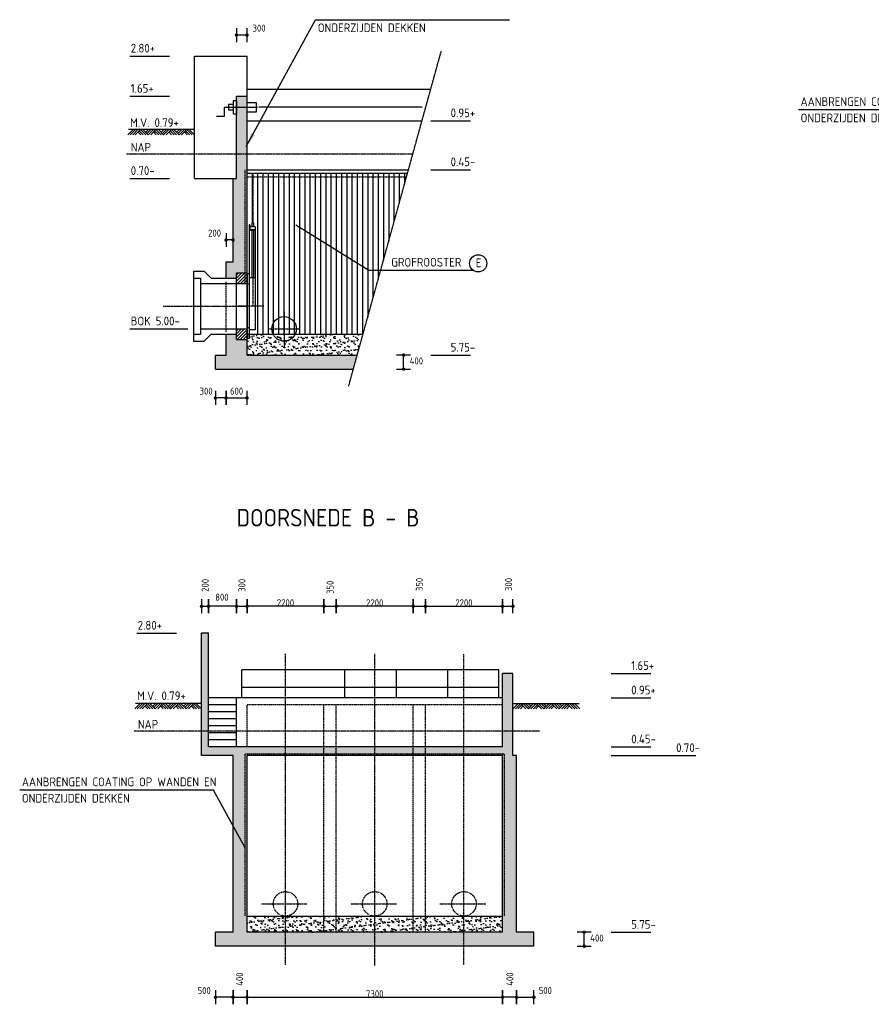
# Model space of a CAD drawing. Extents: x 175348 to 346046, y 6106 to 85322.
# Tile 13 of 20: x 225427 to 249763, y 40431 to 68579. Entities that reach past the tile are written whole.
import ezdxf

# ---------------------------------------------------------------- set-up
doc = ezdxf.new("R2010")
doc.units = 0
for name, pattern in [('CENTER', [8.5, 6, -1, 0.5, -1]), ('DASHDOT', [16, 12, -2, 0, -2]), ('HIDDEN', [3.5, 2, -1.5])]:
    doc.linetypes.add(name, pattern=pattern)
doc.layers.get('0').update_dxf_attribs({"linetype": 'CONTINUOUS'})
for name, color, linetype in [('C-018', 1, 'CONTINUOUS'), ('c-018tekst', 1, 'CONTINUOUS'), ('C-025TEKST', 2, 'CONTINUOUS'), ('C-035', 3, 'CONTINUOUS'), ('C-050TEKST', 4, 'CONTINUOUS'), ('c-best-alg', 252, 'CONTINUOUS'), ('c-best-maatv-alg', 251, 'CONTINUOUS'), ('c-best-raster-alg', 253, 'CONTINUOUS'), ('c-best-tekst-alg', 252, 'CONTINUOUS')]:
    doc.layers.add(name, color=color, linetype=linetype)
doc.styles.add('WB025', font='isocp-w.shx', dxfattribs={"height": 2.5})
doc.styles.add('WBDIM', font='isocp-w.shx')
doc.dimstyles.new('100', dxfattribs={"dimscale": 100, "dimtxt": 2, "dimasz": 0.5, "dimexe": 1.25, "dimexo": 0.625, "dimgap": 1, "dimtad": 1, "dimdec": 0, "dimdsep": 46, "dimtxsty": 'WBDIM', "dimblk1": 'A-DIMDOT', "dimblk2": 'A-DIMDOT', "dimsah": 1, "dimcen": 2.5, "dimse1": 1, "dimse2": 1, "dimclrd": 252, "dimclrt": 2, "dimadec": 0, "dimazin": 0, "dimtfac": 1, "dimtdec": 0, "dimtmove": 2, "dimatfit": 3, "dimldrblk": 'A-DIMDOT', "dimfxl": 1, "dimtolj": 1, "dimtzin": 0, "dimarcsym": 0})
doc.dimstyles.new('50', dxfattribs={"dimscale": 50, "dimtxt": 2, "dimasz": 0.5, "dimexe": 1.25, "dimexo": 0.625, "dimgap": 1, "dimtad": 1, "dimdec": 0, "dimdsep": 46, "dimtxsty": 'WBDIM', "dimblk1": 'A-DIMDOT', "dimblk2": 'A-DIMDOT', "dimsah": 1, "dimcen": 2.5, "dimse1": 1, "dimse2": 1, "dimclrd": 252, "dimclrt": 2, "dimadec": 0, "dimazin": 0, "dimtfac": 1, "dimtdec": 0, "dimtmove": 2, "dimatfit": 3, "dimldrblk": 'A-DIMDOT', "dimfxl": 1, "dimtolj": 1, "dimtzin": 0, "dimarcsym": 0})
doc.dimstyles.new('50$7', dxfattribs={"dimscale": 50, "dimtxt": 2, "dimasz": 4, "dimexe": 1.25, "dimexo": 0.625, "dimgap": 1, "dimtad": 1, "dimdec": 0, "dimdsep": 46, "dimtxsty": 'WBDIM', "dimcen": 2.5, "dimse1": 1, "dimse2": 1, "dimclrd": 252, "dimclrt": 2, "dimadec": 0, "dimazin": 0, "dimtfac": 1, "dimtdec": 0, "dimtmove": 2, "dimatfit": 3, "dimfxl": 1, "dimtolj": 1, "dimtzin": 0, "dimarcsym": 0})
pattern_1 = [(37.5, (164881.62, 110238.12), (-6.29934, 192.68238), [0, -152, 0, -170, 0, -162.5]), (7.5, (164881.62, 110238.12), (176.9777, 282.2146), [0, -82, 0, -137, 0, -52.5]), (327.5, (164758.62, 110238.12), (311.4142, 0.5659), [0, -50, 0, -180, 0, -235]), (317.5, (164758.62, 110238.12), (300.6127, 87.76756), [0, -25, 0, -118, 0, -135])]

# ---------------------------------------------------------------- blocks, each defined once
blk = doc.blocks.new('A-DIMDOT')
at = {"linetype": 'Continuous'}
blk.add_line((0, -4), (0, 4), dxfattribs=at)
at = {"linetype": 'Continuous', "const_width": 0.988}
blk.add_lwpolyline([(-0.49, 0, 1), (0.49, 0, 1)], format="xyb", close=True, dxfattribs=at)
at = {"linetype": 'Continuous'}
blk.add_circle((0, 0), 0.494, dxfattribs=at)
blk = doc.blocks.new('*D97')
at = {"layer": 'c-best-maatv-alg', "color": 252, "lineweight": -2, "transparency": 16777216}
blk.add_line((231873, 68140), (231673, 68140), dxfattribs=at)
at = {"layer": 'c-best-maatv-alg', "color": 252, "lineweight": -2, "transparency": 16777216, "xscale": 50, "yscale": 50, "zscale": 50, "rotation": 180}
blk.add_blockref('A-DIMDOT', (231623, 68140), dxfattribs=at)
at = {"layer": 'c-best-maatv-alg', "color": 252, "lineweight": -2, "transparency": 16777216, "xscale": 50, "yscale": 50, "zscale": 50}
blk.add_blockref('A-DIMDOT', (231923, 68140), dxfattribs=at)
at = {"layer": 'c-best-maatv-alg', "color": 2, "transparency": 16777216, "insert": (232268, 68337), "char_height": 200, "attachment_point": 5, "style": 'WBDIM'}
blk.add_mtext('\\A1;300', dxfattribs=at)
blk = doc.blocks.new('*D96')
at = {"layer": 'c-best-maatv-alg', "color": 252, "lineweight": -2, "transparency": 16777216}
blk.add_line((231473, 62281), (231373, 62281), dxfattribs=at)
at = {"layer": 'c-best-maatv-alg', "color": 252, "lineweight": -2, "transparency": 16777216, "xscale": 50, "yscale": 50, "zscale": 50, "rotation": 180}
blk.add_blockref('A-DIMDOT', (231323, 62281), dxfattribs=at)
at = {"layer": 'c-best-maatv-alg', "color": 252, "lineweight": -2, "transparency": 16777216, "xscale": 50, "yscale": 50, "zscale": 50}
blk.add_blockref('A-DIMDOT', (231523, 62281), dxfattribs=at)
at = {"layer": 'c-best-maatv-alg', "color": 2, "transparency": 16777216, "insert": (230996, 62478), "char_height": 200, "attachment_point": 5, "style": 'WBDIM'}
blk.add_mtext('\\A1;200', dxfattribs=at)
blk = doc.blocks.new('*D95')
at = {"layer": 'c-best-maatv-alg', "color": 252, "lineweight": -2, "transparency": 16777216}
blk.add_line((236397, 58641), (236397, 58941), dxfattribs=at)
at = {"layer": 'c-best-maatv-alg', "color": 252, "lineweight": -2, "transparency": 16777216, "xscale": 50, "yscale": 50, "zscale": 50}
for p, rotation in [((236397, 58991), 90), ((236397, 58591), 270)]:
    blk.add_blockref('A-DIMDOT', p, dxfattribs=dict(at, rotation=rotation))
at = {"layer": 'c-best-maatv-alg', "color": 2, "transparency": 16777216, "insert": (236763, 58824), "char_height": 200, "attachment_point": 5, "style": 'WBDIM'}
blk.add_mtext('\\A1;400', dxfattribs=at)
blk = doc.blocks.new('*D94')
at = {"layer": 'c-best-maatv-alg', "color": 252, "lineweight": -2, "transparency": 16777216}
blk.add_line((231373, 57765), (231873, 57765), dxfattribs=at)
at = {"layer": 'c-best-maatv-alg', "color": 252, "lineweight": -2, "transparency": 16777216, "xscale": 50, "yscale": 50, "zscale": 50, "rotation": 180}
blk.add_blockref('A-DIMDOT', (231323, 57765), dxfattribs=at)
at = {"layer": 'c-best-maatv-alg', "color": 252, "lineweight": -2, "transparency": 16777216, "xscale": 50, "yscale": 50, "zscale": 50}
blk.add_blockref('A-DIMDOT', (231923, 57765), dxfattribs=at)
at = {"layer": 'c-best-maatv-alg', "color": 2, "transparency": 16777216, "insert": (231625, 57960), "char_height": 200, "attachment_point": 5, "style": 'WBDIM'}
blk.add_mtext('\\A1;600', dxfattribs=at)
blk = doc.blocks.new('*D93')
at = {"layer": 'c-best-maatv-alg', "color": 252, "lineweight": -2, "transparency": 16777216}
blk.add_line((231273, 57765), (231073, 57765), dxfattribs=at)
at = {"layer": 'c-best-maatv-alg', "color": 252, "lineweight": -2, "transparency": 16777216, "xscale": 50, "yscale": 50, "zscale": 50, "rotation": 180}
blk.add_blockref('A-DIMDOT', (231023, 57765), dxfattribs=at)
at = {"layer": 'c-best-maatv-alg', "color": 252, "lineweight": -2, "transparency": 16777216, "xscale": 50, "yscale": 50, "zscale": 50}
blk.add_blockref('A-DIMDOT', (231323, 57765), dxfattribs=at)
at = {"layer": 'c-best-maatv-alg', "color": 2, "transparency": 16777216, "insert": (230755, 57960), "char_height": 200, "attachment_point": 5, "style": 'WBDIM'}
blk.add_mtext('\\A1;300', dxfattribs=at)
blk = doc.blocks.new('EARTH')
for p, q in [((-1.757, -0.15), (-1.607, 0)), ((-1.686, -0.15), (-1.536, 0)), ((-1.386, -0.15), (-1.536, 0)), ((-1.316, -0.15), (-1.466, 0)), ((-1.28, -0.115), (-1.395, 0)), ((-1.245, -0.079), (-1.324, 0)), ((-1.316, -0.15), (-1.166, 0)), ((-1.245, -0.15), (-1.095, 0)), ((-0.945, -0.15), (-1.095, 0)), ((-0.874, -0.15), (-1.024, 0)), ((-0.839, -0.115), (-0.954, 0)), ((-0.804, -0.079), (-0.883, 0)), ((-0.874, -0.15), (-0.724, 0)), ((-0.804, -0.15), (-0.654, 0)), ((-0.504, -0.15), (-0.654, 0)), ((-0.433, -0.15), (-0.583, 0)), ((-0.397, -0.115), (-0.512, 0)), ((-0.362, -0.079), (-0.441, 0)), ((-0.433, -0.15), (-0.283, 0)), ((-0.362, -0.15), (-0.212, 0)), ((-0.062, -0.15), (-0.212, 0)), ((0.009, -0.15), (-0.141, 0)), ((0.079, -0.15), (-0.071, 0)), ((0.15, -0.15), (0, 0)), ((-1.616, -0.15), (-1.501, -0.035)), ((-1.545, -0.15), (-1.466, -0.071)), ((-1.174, -0.15), (-1.06, -0.035)), ((-1.104, -0.15), (-1.024, -0.071)), ((-0.733, -0.15), (-0.618, -0.035)), ((-0.662, -0.15), (-0.583, -0.071)), ((-0.291, -0.15), (-0.177, -0.035)), ((-0.221, -0.15), (-0.141, -0.071))]:
    blk.add_line(p, q)
blk = doc.blocks.new('*D112')
at = {"layer": 'c-best-maatv-alg', "color": 252, "lineweight": -2, "transparency": 16777216}
blk.add_line((241558, 42141), (241558, 42441), dxfattribs=at)
at = {"layer": 'c-best-maatv-alg', "color": 252, "lineweight": -2, "transparency": 16777216, "xscale": 50, "yscale": 50, "zscale": 50}
for p, rotation in [((241558, 42491), 90), ((241558, 42091), 270)]:
    blk.add_blockref('A-DIMDOT', p, dxfattribs=dict(at, rotation=rotation))
at = {"layer": 'c-best-maatv-alg', "color": 2, "transparency": 16777216, "insert": (241924, 42324), "char_height": 200, "attachment_point": 5, "style": 'WBDIM'}
blk.add_mtext('\\A1;400', dxfattribs=at)
blk = doc.blocks.new('*D111')
at = {"layer": 'c-best-maatv-alg', "color": 252, "lineweight": -2, "transparency": 16777216}
blk.add_line((239673, 40631), (240073, 40631), dxfattribs=at)
at = {"layer": 'c-best-maatv-alg', "color": 252, "lineweight": -2, "transparency": 16777216, "xscale": 50, "yscale": 50, "zscale": 50, "rotation": 180}
blk.add_blockref('A-DIMDOT', (239623, 40631), dxfattribs=at)
at = {"layer": 'c-best-maatv-alg', "color": 252, "lineweight": -2, "transparency": 16777216, "xscale": 50, "yscale": 50, "zscale": 50}
blk.add_blockref('A-DIMDOT', (240123, 40631), dxfattribs=at)
at = {"layer": 'c-best-maatv-alg', "color": 2, "transparency": 16777216, "insert": (240448, 40825), "char_height": 200, "attachment_point": 5, "style": 'WBDIM'}
blk.add_mtext('\\A1;500', dxfattribs=at)
blk = doc.blocks.new('*D110')
at = {"layer": 'c-best-maatv-alg', "color": 252, "lineweight": -2, "transparency": 16777216}
blk.add_line((239573, 40631), (239273, 40631), dxfattribs=at)
at = {"layer": 'c-best-maatv-alg', "color": 252, "lineweight": -2, "transparency": 16777216, "xscale": 50, "yscale": 50, "zscale": 50, "rotation": 180}
blk.add_blockref('A-DIMDOT', (239223, 40631), dxfattribs=at)
at = {"layer": 'c-best-maatv-alg', "color": 252, "lineweight": -2, "transparency": 16777216, "xscale": 50, "yscale": 50, "zscale": 50}
blk.add_blockref('A-DIMDOT', (239623, 40631), dxfattribs=at)
at = {"layer": 'c-best-maatv-alg', "color": 2, "transparency": 16777216, "insert": (239434, 41152), "char_height": 200, "attachment_point": 5, "rotation": 90, "style": 'WBDIM'}
blk.add_mtext('\\A1;400', dxfattribs=at)
blk = doc.blocks.new('*D109')
at = {"layer": 'c-best-maatv-alg', "color": 252, "lineweight": -2, "transparency": 16777216}
blk.add_line((231973, 40631), (239173, 40631), dxfattribs=at)
at = {"layer": 'c-best-maatv-alg', "color": 252, "lineweight": -2, "transparency": 16777216, "xscale": 50, "yscale": 50, "zscale": 50, "rotation": 180}
blk.add_blockref('A-DIMDOT', (231923, 40631), dxfattribs=at)
at = {"layer": 'c-best-maatv-alg', "color": 252, "lineweight": -2, "transparency": 16777216, "xscale": 50, "yscale": 50, "zscale": 50}
blk.add_blockref('A-DIMDOT', (239223, 40631), dxfattribs=at)
at = {"layer": 'c-best-maatv-alg', "color": 2, "transparency": 16777216, "insert": (235573, 40731), "char_height": 200, "attachment_point": 5, "style": 'WBDIM'}
blk.add_mtext('\\A1;7300', dxfattribs=at)
blk = doc.blocks.new('*D108')
at = {"layer": 'c-best-maatv-alg', "color": 252, "lineweight": -2, "transparency": 16777216}
blk.add_line((231473, 40631), (231073, 40631), dxfattribs=at)
at = {"layer": 'c-best-maatv-alg', "color": 252, "lineweight": -2, "transparency": 16777216, "xscale": 50, "yscale": 50, "zscale": 50, "rotation": 180}
blk.add_blockref('A-DIMDOT', (231023, 40631), dxfattribs=at)
at = {"layer": 'c-best-maatv-alg', "color": 252, "lineweight": -2, "transparency": 16777216, "xscale": 50, "yscale": 50, "zscale": 50}
blk.add_blockref('A-DIMDOT', (231523, 40631), dxfattribs=at)
at = {"layer": 'c-best-maatv-alg', "color": 2, "transparency": 16777216, "insert": (230699, 40825), "char_height": 200, "attachment_point": 5, "style": 'WBDIM'}
blk.add_mtext('\\A1;500', dxfattribs=at)
blk = doc.blocks.new('*D107')
at = {"layer": 'c-best-maatv-alg', "color": 252, "lineweight": -2, "transparency": 16777216}
blk.add_line((231573, 40631), (231873, 40631), dxfattribs=at)
at = {"layer": 'c-best-maatv-alg', "color": 252, "lineweight": -2, "transparency": 16777216, "xscale": 50, "yscale": 50, "zscale": 50, "rotation": 180}
blk.add_blockref('A-DIMDOT', (231523, 40631), dxfattribs=at)
at = {"layer": 'c-best-maatv-alg', "color": 252, "lineweight": -2, "transparency": 16777216, "xscale": 50, "yscale": 50, "zscale": 50}
blk.add_blockref('A-DIMDOT', (231923, 40631), dxfattribs=at)
at = {"layer": 'c-best-maatv-alg', "color": 2, "transparency": 16777216, "insert": (231712, 41152), "char_height": 200, "attachment_point": 5, "rotation": 90, "style": 'WBDIM'}
blk.add_mtext('\\A1;400', dxfattribs=at)
blk = doc.blocks.new('*D106')
at = {"layer": 'c-best-maatv-alg', "color": 252, "lineweight": -2, "transparency": 16777216}
blk.add_line((239273, 51810), (239473, 51810), dxfattribs=at)
at = {"layer": 'c-best-maatv-alg', "color": 252, "lineweight": -2, "transparency": 16777216, "xscale": 50, "yscale": 50, "zscale": 50, "rotation": 180}
blk.add_blockref('A-DIMDOT', (239223, 51810), dxfattribs=at)
at = {"layer": 'c-best-maatv-alg', "color": 252, "lineweight": -2, "transparency": 16777216, "xscale": 50, "yscale": 50, "zscale": 50}
blk.add_blockref('A-DIMDOT', (239523, 51810), dxfattribs=at)
at = {"layer": 'c-best-maatv-alg', "color": 2, "transparency": 16777216, "insert": (239398, 52433), "char_height": 200, "attachment_point": 5, "rotation": 90, "style": 'WBDIM'}
blk.add_mtext('\\A1;300', dxfattribs=at)
blk = doc.blocks.new('*D105')
at = {"layer": 'c-best-maatv-alg', "color": 252, "lineweight": -2, "transparency": 16777216}
blk.add_line((231573, 51810), (230873, 51810), dxfattribs=at)
at = {"layer": 'c-best-maatv-alg', "color": 252, "lineweight": -2, "transparency": 16777216, "xscale": 50, "yscale": 50, "zscale": 50, "rotation": 180}
blk.add_blockref('A-DIMDOT', (230823, 51810), dxfattribs=at)
at = {"layer": 'c-best-maatv-alg', "color": 252, "lineweight": -2, "transparency": 16777216, "xscale": 50, "yscale": 50, "zscale": 50}
blk.add_blockref('A-DIMDOT', (231623, 51810), dxfattribs=at)
at = {"layer": 'c-best-maatv-alg', "color": 2, "transparency": 16777216, "insert": (231206, 52069), "char_height": 200, "attachment_point": 5, "style": 'WBDIM'}
blk.add_mtext('\\A1;800', dxfattribs=at)
blk = doc.blocks.new('*D104')
at = {"layer": 'c-best-maatv-alg', "color": 252, "lineweight": -2, "transparency": 16777216}
blk.add_line((230673, 51810), (230773, 51810), dxfattribs=at)
at = {"layer": 'c-best-maatv-alg', "color": 252, "lineweight": -2, "transparency": 16777216, "xscale": 50, "yscale": 50, "zscale": 50, "rotation": 180}
blk.add_blockref('A-DIMDOT', (230623, 51810), dxfattribs=at)
at = {"layer": 'c-best-maatv-alg', "color": 252, "lineweight": -2, "transparency": 16777216, "xscale": 50, "yscale": 50, "zscale": 50}
blk.add_blockref('A-DIMDOT', (230823, 51810), dxfattribs=at)
at = {"layer": 'c-best-maatv-alg', "color": 2, "transparency": 16777216, "insert": (230727, 52409), "char_height": 200, "attachment_point": 5, "rotation": 90, "style": 'WBDIM'}
blk.add_mtext('\\A1;200', dxfattribs=at)
blk = doc.blocks.new('*D103')
at = {"layer": 'c-best-maatv-alg', "color": 252, "lineweight": -2, "transparency": 16777216}
blk.add_line((237073, 51810), (239173, 51810), dxfattribs=at)
at = {"layer": 'c-best-maatv-alg', "color": 252, "lineweight": -2, "transparency": 16777216, "xscale": 50, "yscale": 50, "zscale": 50, "rotation": 180}
blk.add_blockref('A-DIMDOT', (237023, 51810), dxfattribs=at)
at = {"layer": 'c-best-maatv-alg', "color": 252, "lineweight": -2, "transparency": 16777216, "xscale": 50, "yscale": 50, "zscale": 50}
blk.add_blockref('A-DIMDOT', (239223, 51810), dxfattribs=at)
at = {"layer": 'c-best-maatv-alg', "color": 2, "transparency": 16777216, "insert": (238123, 51910), "char_height": 200, "attachment_point": 5, "style": 'WBDIM'}
blk.add_mtext('\\A1;2200', dxfattribs=at)
blk = doc.blocks.new('*D102')
at = {"layer": 'c-best-maatv-alg', "color": 252, "lineweight": -2, "transparency": 16777216}
blk.add_line((236723, 51810), (236973, 51810), dxfattribs=at)
at = {"layer": 'c-best-maatv-alg', "color": 252, "lineweight": -2, "transparency": 16777216, "xscale": 50, "yscale": 50, "zscale": 50, "rotation": 180}
blk.add_blockref('A-DIMDOT', (236673, 51810), dxfattribs=at)
at = {"layer": 'c-best-maatv-alg', "color": 252, "lineweight": -2, "transparency": 16777216, "xscale": 50, "yscale": 50, "zscale": 50}
blk.add_blockref('A-DIMDOT', (237023, 51810), dxfattribs=at)
at = {"layer": 'c-best-maatv-alg', "color": 2, "transparency": 16777216, "insert": (236848, 52433), "char_height": 200, "attachment_point": 5, "rotation": 90, "style": 'WBDIM'}
blk.add_mtext('\\A1;350', dxfattribs=at)
blk = doc.blocks.new('*D101')
at = {"layer": 'c-best-maatv-alg', "color": 252, "lineweight": -2, "transparency": 16777216}
blk.add_line((236623, 51810), (234523, 51810), dxfattribs=at)
at = {"layer": 'c-best-maatv-alg', "color": 252, "lineweight": -2, "transparency": 16777216, "xscale": 50, "yscale": 50, "zscale": 50, "rotation": 180}
blk.add_blockref('A-DIMDOT', (234473, 51810), dxfattribs=at)
at = {"layer": 'c-best-maatv-alg', "color": 252, "lineweight": -2, "transparency": 16777216, "xscale": 50, "yscale": 50, "zscale": 50}
blk.add_blockref('A-DIMDOT', (236673, 51810), dxfattribs=at)
at = {"layer": 'c-best-maatv-alg', "color": 2, "transparency": 16777216, "insert": (235573, 51910), "char_height": 200, "attachment_point": 5, "style": 'WBDIM'}
blk.add_mtext('\\A1;2200', dxfattribs=at)
blk = doc.blocks.new('*D100')
at = {"layer": 'c-best-maatv-alg', "color": 252, "lineweight": -2, "transparency": 16777216}
blk.add_line((234173, 51810), (234423, 51810), dxfattribs=at)
at = {"layer": 'c-best-maatv-alg', "color": 252, "lineweight": -2, "transparency": 16777216, "xscale": 50, "yscale": 50, "zscale": 50, "rotation": 180}
blk.add_blockref('A-DIMDOT', (234123, 51810), dxfattribs=at)
at = {"layer": 'c-best-maatv-alg', "color": 252, "lineweight": -2, "transparency": 16777216, "xscale": 50, "yscale": 50, "zscale": 50}
blk.add_blockref('A-DIMDOT', (234473, 51810), dxfattribs=at)
at = {"layer": 'c-best-maatv-alg', "color": 2, "transparency": 16777216, "insert": (234298, 52352), "char_height": 200, "attachment_point": 5, "rotation": 90, "style": 'WBDIM'}
blk.add_mtext('\\A1;350', dxfattribs=at)
blk = doc.blocks.new('*D99')
at = {"layer": 'c-best-maatv-alg', "color": 252, "lineweight": -2, "transparency": 16777216}
blk.add_line((234073, 51810), (231973, 51810), dxfattribs=at)
at = {"layer": 'c-best-maatv-alg', "color": 252, "lineweight": -2, "transparency": 16777216, "xscale": 50, "yscale": 50, "zscale": 50, "rotation": 180}
blk.add_blockref('A-DIMDOT', (231923, 51810), dxfattribs=at)
at = {"layer": 'c-best-maatv-alg', "color": 252, "lineweight": -2, "transparency": 16777216, "xscale": 50, "yscale": 50, "zscale": 50}
blk.add_blockref('A-DIMDOT', (234123, 51810), dxfattribs=at)
at = {"layer": 'c-best-maatv-alg', "color": 2, "transparency": 16777216, "insert": (233023, 51910), "char_height": 200, "attachment_point": 5, "style": 'WBDIM'}
blk.add_mtext('\\A1;2200', dxfattribs=at)
blk = doc.blocks.new('*D98')
at = {"layer": 'c-best-maatv-alg', "color": 252, "lineweight": -2, "transparency": 16777216}
blk.add_line((231673, 51810), (231873, 51810), dxfattribs=at)
at = {"layer": 'c-best-maatv-alg', "color": 252, "lineweight": -2, "transparency": 16777216, "xscale": 50, "yscale": 50, "zscale": 50, "rotation": 180}
blk.add_blockref('A-DIMDOT', (231623, 51810), dxfattribs=at)
at = {"layer": 'c-best-maatv-alg', "color": 252, "lineweight": -2, "transparency": 16777216, "xscale": 50, "yscale": 50, "zscale": 50}
blk.add_blockref('A-DIMDOT', (231923, 51810), dxfattribs=at)
at = {"layer": 'c-best-maatv-alg', "color": 2, "transparency": 16777216, "insert": (231778, 52409), "char_height": 200, "attachment_point": 5, "rotation": 90, "style": 'WBDIM'}
blk.add_mtext('\\A1;300', dxfattribs=at)
blk = doc.blocks.new('c-sg1250v')
at = {"layer": 'C-018', "linetype": 'Continuous'}
for p, q in [((-164.992, 2646.024), (-164.992, 2385)), ((-235, 2271), (-235, -674.996)), ((-235, 2271), (-85, 2271)), ((-189.992, 2385), (-164.992, 2385)), ((-189.992, 2385), (-139.992, 2385)), ((-189.992, 2385), (-189.992, 2271)), ((-139.992, 2385), (-139.992, 2271)), ((-85, 2325), (-85, 2185)), ((-85, 2325), (-60, 2325)), ((-60, 2325), (-60, 925)), ((-235, 2185), (-85, 2185)), ((-235, 2160), (-60, 2160)), ((-189.992, 2160), (-189.992, 805)), ((-139.992, 2160), (-139.992, 805)), ((-235, 805), (-60, 805)), ((-60, 625), (-60, -624.996)), ((0, 625), (0, -624.996)), ((-235, -674.996), (-60, -674.996))]:
    blk.add_line(p, q, dxfattribs=at)
at = {"layer": 'C-018', "linetype": 'CENTER'}
for p, q in [((-164.992, 805), (-164.992, 0)), ((-485, 0), (250.008, 0))]:
    blk.add_line(p, q, dxfattribs=at)
at = {"layer": 'C-035', "linetype": 'Continuous'}
for p, q in [((-60, 925), (0, 925)), ((-60, 925), (-60, 625)), ((0, 925), (0, 625)), ((-60, 625), (0, 625)), ((-60, -624.996), (0, -624.996)), ((-60, -624.996), (-60, -924.992)), ((0, -624.996), (0, -924.992)), ((-60, -924.992), (0, -924.992))]:
    blk.add_line(p, q, dxfattribs=at)

msp = doc.modelspace()

# ---------------------------------------------------------------- hatches: boundary and pattern name
at = {"layer": 'c-best-alg', "ltscale": 0.1}
h = msp.add_hatch(dxfattribs=at)
h.set_pattern_fill('ANSI31', color=256, scale=500, style=0)
h.set_pattern_definition([(45, (164881.623, 110238.124), (-44.194174, 44.194174), [])])
h.paths.add_polyline_path([(231623.1919, 59440.7781), (231923.1919, 59440.7781), (231923.1919, 59740.7781), (231623.1919, 59740.7781)])
h.paths.add_polyline_path([(231923.1919, 61340.7781), (231623.1919, 61340.7781), (231623.1919, 61040.7781), (231923.1919, 61040.7781)])
h = msp.add_hatch(dxfattribs=at)
h.set_pattern_fill('AR-SAND', color=256, scale=100, style=0)
h.set_pattern_definition(pattern_1)
h.paths.add_polyline_path([(235072.8805, 58990.7781), (235238.7117, 59590.7781), (233299.8415, 59590.7781, -0.632455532), (232667.386, 59590.7781), (231923.1919, 59590.7781), (231923.1919, 58990.7781)])
h = msp.add_hatch(dxfattribs=at)
h.set_pattern_fill('AR-SAND', color=2, scale=100, style=0)
h.set_pattern_definition(pattern_1)
h.paths.add_polyline_path([(233299.8415, 59590.7781), (232983.6138, 59590.7781), (232983.6138, 59390.7781, 0.2896898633)])
h.paths.add_polyline_path([(232983.6138, 59590.7781), (232667.386, 59590.7781, 0.2896898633), (232983.6138, 59390.7781)])
h = msp.add_hatch(dxfattribs=at)
h.set_pattern_fill('AR-SAND', color=256, scale=100, style=0)
h.set_pattern_definition([(37.5, (155825.55, 84269.13), (-6.29934, 192.68238), [0, -152, 0, -170, 0, -162.5]), (7.5, (155825.55, 84269.13), (176.9777, 282.2146), [0, -82, 0, -137, 0, -52.5]), (327.5, (155702.55, 84269.13), (311.4142, 0.5659), [0, -50, 0, -180, 0, -235]), (317.5, (155702.55, 84269.13), (300.61266, 87.76756), [0, -25, 0, -118, 0, -135])])
h.paths.add_polyline_path([(233023.1919, 42952.6468), (233023.1919, 42490.7781), (234123.1919, 42490.7781), (234123.1919, 42952.6468)])
h.paths.add_polyline_path([(234473.1919, 42952.6468), (234123.1919, 42952.6468), (234123.1919, 42490.7781), (234473.1919, 42490.7781)])
h.paths.add_polyline_path([(234473.1919, 42952.6468), (234473.1919, 42490.7781), (235573.1919, 42490.7781), (235573.1919, 42952.6468)])
h.paths.add_polyline_path([(235573.1919, 42952.6468), (235573.1919, 42490.7781), (236673.1919, 42490.7781), (236673.1919, 42952.6468)])
h.paths.add_polyline_path([(237023.1919, 42952.6468), (236673.1919, 42952.6468), (236673.1919, 42490.7781), (237023.1919, 42490.7781)])
h.paths.add_polyline_path([(238123.1919, 42490.7781), (238123.1919, 42952.6468), (237023.1919, 42952.6468), (237023.1919, 42490.7781)])
h.paths.add_polyline_path([(239223.1919, 42490.7781), (239223.1919, 42952.6468), (238123.1919, 42952.6468), (238123.1919, 42490.7781)])
h.paths.add_polyline_path([(233023.1919, 42490.7781), (233023.1919, 42952.6468), (231923.1919, 42952.6468), (231923.1919, 42490.7781)])
at = {"layer": 'c-best-raster-alg'}
h = msp.add_hatch(color=256, dxfattribs=at)
h.paths.add_polyline_path([(235072.8805, 58990.7781), (231923.1919, 58990.7781), (231923.1919, 59440.7781), (231623.1919, 59440.7781), (231623.1919, 59590.7781), (231323.1919, 59590.7781), (231323.1919, 58990.7781), (231023.1919, 58990.7781), (231023.1919, 58590.7781), (234962.3264, 58590.7781)])
h.paths.add_polyline_path([(231923.1919, 64740.7781), (231623.1919, 64740.7781), (231623.1919, 64040.7781), (231523.1919, 64040.7781), (231523.1919, 61654.8438), (231323.1919, 61654.8438), (231323.1919, 61190.7781), (231623.1919, 61190.7781), (231623.1919, 61340.7781), (231923.1919, 61340.7781)])
h.paths.add_polyline_path([(231923.1919, 66071.9378), (231623.1919, 66071.9378), (231623.1919, 65874.7609), (231623.1919, 64740.7781), (231923.1919, 64740.7781)])
h.paths.add_polyline_path([(231923.1919, 66212.1502), (231923.1919, 66390.7781), (231623.1919, 66390.7781), (231623.1919, 66071.9378), (231923.1919, 66071.9378)])
h = msp.add_hatch(color=256, dxfattribs=at)
h.paths.add_polyline_path([(230623.1919, 48240.7781), (230823.1919, 48240.7781), (230823.1919, 51040.7781), (230623.1919, 51040.7781)])
h.paths.add_polyline_path([(230823.1919, 47790.7781), (230823.1919, 48240.7781), (230623.1919, 48240.7781), (230623.1919, 47540.7781), (231523.1919, 47540.7781), (231523.1919, 42490.7781), (231023.1919, 42490.7781), (231023.1919, 42090.7781), (233023.1919, 42090.7781), (233023.1919, 42490.7781), (231923.1919, 42490.7781), (231923.1919, 47540.7781), (233023.1919, 47540.7781), (233023.1919, 47790.7781)])
h.paths.add_polyline_path([(233023.1919, 47790.7781), (233023.1919, 47540.7781), (234123.1919, 47540.7781), (234123.1919, 47790.7781)])
h.paths.add_polyline_path([(234123.1919, 47790.7781), (234123.1919, 47540.7781), (234473.1919, 47540.7781), (234473.1919, 47790.7781)])
h.paths.add_polyline_path([(234473.1919, 47790.7781), (234473.1919, 47540.7781), (235573.1919, 47540.7781), (235573.1919, 47790.7781)])
h.paths.add_polyline_path([(235573.1919, 47790.7781), (235573.1919, 47540.7781), (236673.1919, 47540.7781), (236673.1919, 47790.7781)])
h.paths.add_polyline_path([(237023.1919, 47790.7781), (236673.1919, 47790.7781), (236673.1919, 47540.7781), (237023.1919, 47540.7781)])
h.paths.add_polyline_path([(237023.1919, 47790.7781), (237023.1919, 47540.7781), (238123.1919, 47540.7781), (238123.1919, 47790.7781)])
h.paths.add_polyline_path([(239223.1919, 47540.7781), (239223.1919, 42490.7781), (238123.1919, 42490.7781), (238123.1919, 42090.7781), (240123.1919, 42090.7781), (240123.1919, 42490.7781), (239623.1919, 42490.7781), (239623.1919, 47540.7781), (239523.1919, 47540.7781), (239523.1919, 48240.7781), (239223.1919, 48240.7781), (239223.1919, 47790.7781), (238123.1919, 47790.7781), (238123.1919, 47540.7781)])
h.paths.add_polyline_path([(239523.1919, 49890.7781), (239223.1919, 49890.7781), (239223.1919, 48240.7781), (239523.1919, 48240.7781)])
h.paths.add_polyline_path([(238123.1919, 42090.7781), (238123.1919, 42490.7781), (235573.1919, 42490.7781), (235573.1919, 42090.7781)])
h.paths.add_polyline_path([(235573.1919, 42090.7781), (235573.1919, 42490.7781), (233023.1919, 42490.7781), (233023.1919, 42090.7781)])

# ---------------------------------------------------------------- linework, layer by layer
at = {"layer": 'C-035', "linetype": 'HIDDEN'}
msp.add_line((231873.1919, 61040.7781), (231873.1919, 64290.7781), dxfattribs=at)
at = {"layer": 'C-035', "linetype": 'HIDDEN', "flags": 128}
msp.add_lwpolyline([(231873.1919, 42952.6468), (231873.1919, 47590.7781), (239273.1919, 47590.7781), (239273.1919, 42952.6468)], dxfattribs=at)
at = {"layer": 'c-best-alg', "linetype": 'DASHDOT'}
for p, q in [((234828.0447, 58104.9284), (237473.5895, 67676.8746)), ((231773.1919, 49190.7781), (231773.1919, 49990.7781)), ((239123.1919, 49990.7781), (231773.1919, 49990.7781)), ((234713.1919, 49990.7781), (234713.1919, 49190.7781)), ((236183.1919, 49990.7781), (236183.1919, 49190.7781)), ((237653.1919, 49990.7781), (237653.1919, 49190.7781)), ((239123.1919, 49190.7781), (239123.1919, 49990.7781)), ((239123.1919, 49490.7781), (231773.1919, 49490.7781))]:
    msp.add_line(p, q, dxfattribs=at)
at = {"layer": 'c-best-alg'}
for p, q in [((230423.1919, 64040.7781), (230423.1919, 67540.7781)), ((230423.1919, 67540.7781), (231923.1919, 67540.7781)), ((231923.1919, 66390.7781), (231923.1919, 67540.7781)), ((231923.1919, 66590.7781), (237173.4085, 66590.7781)), ((231536.6198, 66151.9378), (231396.0889, 66151.9378)), ((231396.0889, 66151.9378), (231396.0889, 65991.9378)), ((231623.1919, 64040.7781), (231623.1919, 66390.7781)), ((231623.1919, 66390.7781), (231923.1919, 66390.7781)), ((231923.1919, 58990.7781), (231923.1919, 66390.7781)), ((231273.4453, 66071.9378), (231273.4453, 65813.4158)), ((232225.6045, 66071.9378), (231273.4453, 66071.9378)), ((231536.6198, 65991.9378), (231396.0889, 65991.9378)), ((232264.75, 66090.7781), (236924.6618, 66090.7781)), ((231273.4453, 65813.4158), (231054.1355, 65813.4158)), ((231923.1919, 65690.7781), (236924.6618, 65690.7781)), ((230423.1919, 65440.7781), (228533.6019, 65440.7781)), ((231923.1919, 64290.7781), (236537.7224, 64290.7781)), ((231923.1919, 64190.7781), (236510.0839, 64190.7781)), ((232073.1919, 64190.7781), (232073.1919, 62775.7761)), ((232223.1919, 64190.7781), (232223.1919, 59590.7781)), ((232373.1919, 64190.7781), (232373.1919, 59590.7781)), ((232523.1919, 64190.7781), (232523.1919, 59590.7781)), ((232673.1919, 64190.7781), (232673.1919, 59590.7781)), ((232823.1919, 64190.7781), (232823.1919, 59590.7781)), ((232973.1919, 64190.7781), (232973.1919, 59590.7781)), ((233123.1919, 64190.7781), (233123.1919, 59590.7781)), ((233273.1919, 64190.7781), (233273.1919, 59590.7781)), ((233423.1919, 64190.7781), (233423.1919, 59590.7781)), ((233573.1919, 64190.7781), (233573.1919, 59590.7781)), ((233723.1919, 64190.7781), (233723.1919, 59590.7781)), ((233873.1919, 64190.7781), (233873.1919, 59590.7781)), ((234023.1919, 64190.7781), (234023.1919, 59590.7781)), ((234173.1919, 64190.7781), (234173.1919, 59590.7781)), ((234323.1919, 64190.7781), (234323.1919, 59590.7781)), ((234473.1919, 64190.7781), (234473.1919, 59590.7781)), ((234623.1919, 64190.7781), (234623.1919, 59590.7781)), ((234773.1919, 64190.7781), (234773.1919, 59590.7781)), ((234923.1919, 64190.7781), (234923.1919, 59590.7781)), ((235073.1919, 64190.7781), (235073.1919, 59590.7781)), ((235223.1919, 64190.7781), (235223.1919, 59590.7781)), ((235373.1919, 64190.7781), (235373.1919, 60077.3462)), ((235523.1919, 64190.7781), (235523.1919, 60620.0669)), ((235673.1919, 64190.7781), (235673.1919, 61162.7876)), ((235823.1919, 64190.7781), (235823.1919, 61705.5083)), ((235973.1919, 64190.7781), (235973.1919, 62248.229)), ((236123.1919, 64190.7781), (236123.1919, 62790.9497)), ((236273.1919, 64190.7781), (236273.1919, 63333.6704)), ((236423.1919, 64190.7781), (236423.1919, 63876.3911)), ((230423.1919, 64040.7781), (231523.1919, 64040.7781)), ((231523.1919, 64040.7781), (231623.1919, 64040.7781)), ((231523.1919, 61654.8438), (231523.1919, 64040.7781)), ((231323.1919, 61190.7781), (231323.1919, 61654.8438)), ((231323.1919, 61654.8438), (231523.1919, 61654.8438)), ((230394.3415, 61390.7781), (230394.3415, 59390.7781)), ((230394.3415, 61390.7781), (230694.3415, 61390.7781)), ((230694.3415, 61390.7781), (230894.3415, 61190.7781)), ((230394.3415, 61190.7781), (230594.3415, 61190.7781)), ((230594.3415, 61190.7781), (230594.3415, 59590.7781)), ((230894.3415, 61190.7781), (231623.1919, 61190.7781)), ((231623.1919, 61340.7781), (231923.1919, 61340.7781)), ((231623.1919, 59440.7781), (231623.1919, 61340.7781)), ((230594.3415, 61040.7781), (231923.1919, 61040.7781)), ((230594.3415, 59740.7781), (231923.1919, 59740.7781)), ((230394.3415, 59590.7781), (230594.3415, 59590.7781)), ((230694.3415, 59390.7781), (230894.3415, 59590.7781)), ((230894.3415, 59590.7781), (231623.1919, 59590.7781)), ((231323.1919, 58990.7781), (231323.1919, 59590.7781)), ((231623.1919, 59440.7781), (231923.1919, 59440.7781)), ((231923.1919, 59590.7781), (235238.7117, 59590.7781)), ((230394.3415, 59390.7781), (230694.3415, 59390.7781)), ((231023.1919, 58590.7781), (231023.1919, 58990.7781)), ((231023.1919, 58990.7781), (231323.1919, 58990.7781)), ((231923.1919, 58990.7781), (235072.8805, 58990.7781)), ((231023.1919, 58590.7781), (234962.3264, 58590.7781)), ((230823.1919, 51040.7781), (230623.1919, 51040.7781)), ((230623.1919, 47540.7781), (230623.1919, 51040.7781)), ((230823.1919, 47790.7781), (230823.1919, 51040.7781)), ((239223.1919, 47790.7781), (239223.1919, 49890.7781)), ((239523.1919, 49890.7781), (239223.1919, 49890.7781)), ((239523.1919, 47540.7781), (239523.1919, 49890.7781)), ((230623.1919, 49030.7781), (228733.6019, 49030.7781)), ((231623.1919, 49190.7781), (230823.1919, 49190.7781)), ((231623.1919, 48990.7781), (230823.1919, 48990.7781)), ((231623.1919, 47790.7781), (231623.1919, 49190.7781)), ((239223.1919, 49190.7781), (231623.1919, 49190.7781)), ((239523.1919, 49030.7781), (241412.782, 49030.7781)), ((231623.1919, 48790.7781), (230823.1919, 48790.7781)), ((231623.1919, 48590.7781), (230823.1919, 48590.7781)), ((231623.1919, 48390.7781), (230823.1919, 48390.7781)), ((231623.1919, 48190.7781), (230823.1919, 48190.7781)), ((231623.1919, 47990.7781), (230823.1919, 47990.7781)), ((239223.1919, 47790.7781), (230823.1919, 47790.7781)), ((231523.1919, 47540.7781), (230623.1919, 47540.7781)), ((231523.1919, 42490.7781), (231523.1919, 47540.7781)), ((231923.1919, 42490.7781), (231923.1919, 47540.7781)), ((239223.1919, 47540.7781), (231923.1919, 47540.7781)), ((239223.1919, 42490.7781), (239223.1919, 47540.7781)), ((239623.1919, 47540.7781), (239523.1919, 47540.7781)), ((239623.1919, 42490.7781), (239623.1919, 47540.7781)), ((231923.1919, 42952.6468), (239223.1919, 42952.6468)), ((231523.1919, 42490.7781), (231023.1919, 42490.7781)), ((231023.1919, 42090.7781), (231023.1919, 42490.7781)), ((239223.1919, 42490.7781), (231923.1919, 42490.7781)), ((240123.1919, 42490.7781), (239623.1919, 42490.7781)), ((240123.1919, 42090.7781), (240123.1919, 42490.7781)), ((240123.1919, 42090.7781), (231023.1919, 42090.7781))]:
    msp.add_line(p, q, dxfattribs=at)
at = {"layer": 'c-best-alg', "linetype": 'CENTER'}
for p, q in [((228483.5643, 64740.7781), (236662.0958, 64740.7781)), ((232088.1839, 64190.7781), (232088.1839, 62933.2563)), ((229529.5391, 60390.7781), (231923.1919, 60390.7781)), ((232983.6138, 60248.6562), (232983.6138, 59187.0901)), ((232536.5455, 59740.7781), (233423.3378, 59740.7781)), ((233023.1919, 41559.5408), (233023.1919, 50449.0621)), ((235573.1919, 41527.6689), (235573.1919, 50449.0621)), ((240294.0535, 48240.7781), (228687.6052, 48240.7781)), ((232337.1031, 43302.6468), (233646.7936, 43302.6468)), ((234887.1031, 43302.6468), (236196.7936, 43302.6468)), ((237437.1031, 43302.6468), (238746.7936, 43302.6468))]:
    msp.add_line(p, q, dxfattribs=at)
at = {"layer": 'c-best-alg', "linetype": 'HIDDEN'}
for p, q in [((231923.1919, 64090.7781), (236482.4454, 64090.7781)), ((231323.1919, 59658.5711), (231323.1919, 61097.4657)), ((238123.1919, 41559.5408), (238123.1919, 50449.0621)), ((231923.1919, 47790.7781), (231923.1919, 48990.7781)), ((239223.1919, 48990.7781), (231923.1919, 48990.7781)), ((234123.1919, 42490.7781), (234123.1919, 48990.7781)), ((234473.1919, 42490.7781), (234473.1919, 48990.7781)), ((236673.1919, 42490.7781), (236673.1919, 48990.7781)), ((237023.1919, 42490.7781), (237023.1919, 48990.7781))]:
    msp.add_line(p, q, dxfattribs=at)
at = {"layer": 'c-best-alg'}
for points in [[(231536.6198, 66269.1147), (231623.1919, 66269.1147), (231623.1919, 65874.7609), (231536.6198, 65874.7609)], [(231923.1919, 66212.1502), (232185.7991, 66212.1502), (232185.7991, 65931.7254), (231923.1919, 65931.7254)]]:
    msp.add_lwpolyline(points, close=True, dxfattribs=at)
at = {"layer": 'c-best-alg', "ltscale": 0.1}
msp.add_circle((232983.6138, 59740.7781), 350, dxfattribs=at)
at = {"layer": 'c-best-alg', "linetype": 'HIDDEN'}
for centre in [(233023.1919, 43302.6468), (235573.1919, 43302.6468), (238123.1919, 43302.6468)]:
    msp.add_circle(centre, 350, dxfattribs=at)
at = {"layer": 'c-best-maatv-alg', "ltscale": 0.1}
for p, q in [((228576.9325, 67540.7781), (229710.3044, 67540.7781)), ((228576.9325, 66390.7781), (229710.3044, 66390.7781)), ((237172.8368, 65690.7781), (238306.2086, 65690.7781)), ((237172.8368, 64290.7781), (238306.2086, 64290.7781)), ((228576.9325, 64040.7781), (229710.3044, 64040.7781)), ((228576.9325, 59740.7781), (230235.2735, 59740.7781)), ((237172.8368, 58990.7781), (238306.2086, 58990.7781)), ((228776.9325, 51040.7781), (229910.3044, 51040.7781)), ((242333.7023, 49890.7781), (243467.0741, 49890.7781)), ((242333.7023, 49190.7781), (243467.0741, 49190.7781)), ((242333.7023, 47790.7781), (243467.0741, 47790.7781)), ((242331.1427, 47540.7781), (244750.2416, 47540.7781)), ((242333.7023, 42490.7781), (243467.0741, 42490.7781))]:
    msp.add_line(p, q, dxfattribs=at)
at = {"layer": 'c-best-tekst-alg', "ltscale": 0.1}
msp.add_circle((238530.2949, 61612.4753), 246.3102, dxfattribs=at)

# ---------------------------------------------------------------- block references
at = {"layer": 'c-best-alg', "ltscale": 0.1, "yscale": 1000, "zscale": 1000}
for p, xscale in [((228666.0851, 65440.7781), -1000), ((228866.0851, 49030.7781), -1000), ((241280.2987, 49030.7781), 1000)]:
    msp.add_blockref('EARTH', p, dxfattribs=dict(at, xscale=xscale))
at = {"layer": 'c-best-alg', "xscale": -1}
msp.add_blockref('c-sg1250v', (231923.1919, 60390.7761), dxfattribs=at)

# ---------------------------------------------------------------- texts
at = {"layer": 'C-025TEKST', "ltscale": 0.1, "style": 'WB025'}
for s, p in [('ONDERZIJDEN DEKKEN', (233946.7094, 68223.0428)), ('AANBRENGEN COATING OP WANDEN EN ', (247743.2254, 66112.7908)), ('ONDERZIJDEN DEKKEN', (247743.2254, 65645.256)), ('AANBRENGEN COATING OP WANDEN EN ', (225489.9646, 46664.947)), ('ONDERZIJDEN DEKKEN', (225489.9646, 46197.4122))]:
    msp.add_text(s, height=250, dxfattribs=at).set_placement(p)
at = {"layer": 'C-050TEKST', "ltscale": 0.1, "style": 'WB025'}
msp.add_text('DOORSNEDE B - B', height=500, dxfattribs=at).set_placement((231623.1919, 54090.7781))
at = {"layer": 'c-best-tekst-alg', "ltscale": 0.1, "style": 'WB025'}
for s, p in [('2.80+', (228600.1648, 67640.2806)), ('1.65+', (228600.1648, 66490.2806)), ('0.95+', (237742.0539, 65790.2806)), ('M.V. 0.79+', (228583.1284, 65510.8214)), ('NAP', (228600.1648, 64808.6861)), ('0.45-', (237742.0539, 64390.2806)), ('0.70-', (228600.1648, 64140.2806)), ('GROFROOSTER', (236045.828, 61519.8297)), ('E', (238461.0029, 61501.3598)), ('BOK 5.00-', (228600.1648, 59840.2806)), ('5.75-', (237742.0539, 59090.2806)), ('2.80+', (228800.1648, 51140.2806)), ('1.65+', (242902.9194, 49990.2806)), ('0.95+', (242902.9194, 49290.2806)), ('M.V. 0.79+', (228783.1284, 49125.5419)), ('NAP', (228804.2057, 48308.6861)), ('0.45-', (242902.9194, 47890.2806)), ('0.70-', (244186.0869, 47640.2806)), ('5.75-', (242902.9194, 42590.2806))]:
    msp.add_text(s, height=250, dxfattribs=at).set_placement(p)

# ---------------------------------------------------------------- dimensions: what is measured, and where the dimension line sits
at = {"layer": 'c-best-maatv-alg', "ltscale": 0.1}
for base, p1, p2, picture, middle in [((231623.1919, 68140.4879), (231923.1919, 66390.7781), (231623.1919, 66390.7781), '*D97', (232268.4373, 68337.4738)), ((231323.1919, 62281.1666), (231523.1919, 61654.8438), (231323.1919, 61654.8438), '*D96', (230995.7627, 62478.1524)), ((230823.1919, 51810.0859), (231623.1919, 49190.7781), (230823.1919, 51040.7781), '*D105', (231206.2824, 52068.7365))]:
    dim = msp.add_linear_dim(base=base, p1=p1, p2=p2, dimstyle='50', override={"dimscale": 100, "dimgap": 0.0015}, dxfattribs=at)
    dim.commit()
    dim.dimension.update_dxf_attribs({"geometry": picture, "text_midpoint": middle, "dimtype": 160})
for base, p1, p2, angle, override, picture, middle in [((231023.1919, 57765.2859), (231323.1919, 58990.7781), (231023.1919, 58590.7781), 180, {"dimscale": 100, "dimgap": 0.0015}, '*D93', (230755.0288, 57959.511)), ((231923.1919, 57765.2859), (231323.1919, 58990.7781), (231923.1919, 58990.7781), 180, {"dimscale": 100, "dimgap": 0.0015}, '*D94', (231624.8263, 57959.511)), ((236397.1829, 58990.7781), (234962.3264, 58590.7781), (235072.8805, 58990.7781), 270, {"dimscale": 100, "dimgap": 0.0015, "dimtih": 1, "dimtoh": 1}, '*D95', (236763.1331, 58823.8274)), ((241558.0484, 42490.7781), (240123.1919, 42090.7781), (240123.1919, 42490.7781), 270, {"dimscale": 100, "dimgap": 0.0015, "dimtih": 1, "dimtoh": 1}, '*D112', (241923.9986, 42323.8274)), ((231023.1919, 40630.7325), (231523.1919, 42490.7781), (231023.1919, 42090.7781), 180, {"dimscale": 100, "dimgap": 0.0015}, '*D108', (230698.6104, 40824.9576)), ((240123.1919, 40630.7325), (239623.1919, 42490.7781), (240123.1919, 42090.7781), 180, {"dimscale": 100, "dimgap": 0.0015}, '*D111', (240447.7735, 40824.9576))]:
    dim = msp.add_linear_dim(base=base, p1=p1, p2=p2, angle=angle, dimstyle='50', override=override, dxfattribs=at)
    dim.commit()
    dim.dimension.update_dxf_attribs({"geometry": picture, "text_midpoint": middle, "dimtype": 160})
for base, p1, p2, picture, middle in [((237023.1919, 51810.0859), (236673.1919, 48990.7781), (237023.1919, 48990.7781), '*D102', (236848.1919, 52433.3482)), ((239523.1919, 51810.0859), (239223.1919, 49890.7781), (239523.1919, 49890.7781), '*D106', (239398.1919, 52433.3482)), ((230823.1919, 51810.0859), (230623.1919, 51040.7781), (230823.1919, 51040.7781), '*D104', (230726.9487, 52408.9191)), ((231923.1919, 51810.0859), (231623.1919, 49190.7781), (231923.1919, 48990.7781), '*D98', (231778.119, 52408.9191)), ((234473.1919, 51810.0859), (234123.1919, 48990.7781), (234473.1919, 48990.7781), '*D100', (234298.1919, 52351.5554))]:
    dim = msp.add_linear_dim(base=base, p1=p1, p2=p2, dimstyle='50', override={"dimscale": 100, "dimgap": 0.0015}, dxfattribs=at)
    dim.commit()
    dim.dimension.update_dxf_attribs({"geometry": picture, "text_midpoint": middle, "dimtype": 160, "text_rotation": 90})
for base, p1, p2, picture, middle in [((231923.1919, 51810.0859), (234123.1919, 48990.7781), (231923.1919, 48990.7781), '*D99', (233023.1919, 51910.2359)), ((234473.1919, 51810.0859), (236673.1919, 48990.7781), (234473.1919, 49028.2287), '*D101', (235573.1919, 51910.2359)), ((239223.1919, 51810.0859), (237023.1919, 48990.7781), (239223.1919, 49890.7781), '*D103', (238123.1919, 51910.2359))]:
    dim = msp.add_linear_dim(base=base, p1=p1, p2=p2, dimstyle='50', override={"dimscale": 100, "dimgap": 0.0015}, dxfattribs=at)
    dim.commit()
    dim.dimension.update_dxf_attribs({"geometry": picture, "text_midpoint": middle})
for base, p1, p2, picture, middle in [((231923.1919, 40630.7325), (231523.1919, 42490.7781), (231923.1919, 42490.7781), '*D107', (231712.2698, 41151.9344)), ((239223.1919, 40630.7325), (239623.1919, 42490.7781), (239223.1919, 42490.7781), '*D110', (239434.1141, 41151.9344))]:
    dim = msp.add_linear_dim(base=base, p1=p1, p2=p2, angle=180, dimstyle='50', override={"dimscale": 100, "dimgap": 0.0015}, dxfattribs=at)
    dim.commit()
    dim.dimension.update_dxf_attribs({"geometry": picture, "text_midpoint": middle, "dimtype": 160, "text_rotation": 90})
dim = msp.add_linear_dim(base=(239223.1919, 40630.7325), p1=(231923.1919, 42490.7781), p2=(239223.1919, 42490.7781), angle=180, dimstyle='50', override={"dimscale": 100, "dimgap": 0.0015}, dxfattribs=at)
dim.commit()
dim.dimension.update_dxf_attribs({"geometry": '*D109', "text_midpoint": (235573.1919, 40730.8825)})

# ---------------------------------------------------------------- leaders
at = {"layer": 'c-018tekst'}
for points in [[(231902.1642, 64957.1354), (233884.1426, 68579.212), (239425.946, 68579.212)], [(255204.4406, 62379.3485), (253222.4621, 66001.4252), (247680.6587, 66001.4252)], [(231873.1919, 44901.5334), (230969.2012, 46553.5814), (225427.3978, 46553.5814)]]:
    msp.add_leader(points, dimstyle='50$7', override={"dimscale": 100, "dimgap": 1, "dimtad": 0, "dimclrd": 1, "dimtmove": 0, "dimatfit": 0}, dxfattribs=at)
at = {"layer": 'c-best-maatv-alg', "ltscale": 0.1}
msp.add_leader([(233315.8012, 62716.9278), (235407.9115, 61414.0589), (238374.1402, 61414.0589)], dimstyle='100', override={"dimtxt": 0.0018, "dimasz": 0.0025, "dimgap": 0.001, "dimdec": 2, "dimzin": 0, "dimcen": 0}, dxfattribs=at)

doc.saveas('drawing.dxf')
